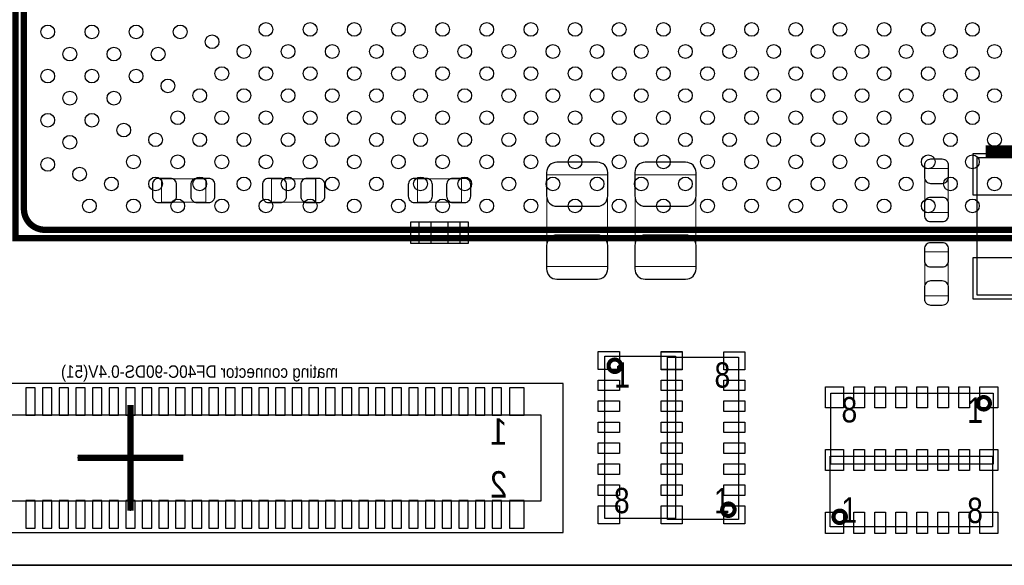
# Model space of a CAD drawing. Extents: x 0 to 68, y 0 to 55.
# Tile 2 of 14: x 14.6 to 38.2, y 0 to 13.1. Entities that reach past the tile are written whole.
import ezdxf

# ---------------------------------------------------------------- set-up
doc = ezdxf.new("R2010")
doc.units = 0
for name, color, linetype in [('BG_OUTLINE', 3, 'CONTINUOUS'), ('PG_ASSEMBLY_BOTTOM', 30, 'CONTINUOUS'), ('PG_ASSEMBLY_TOP', 45, 'CONTINUOUS'), ('PG_BODY_CENTER', 85, 'CONTINUOUS'), ('PIN_BOTTOM', 211, 'CONTINUOUS'), ('PIN_TOP', 5, 'CONTINUOUS')]:
    doc.layers.add(name, color=color, linetype=linetype)

msp = doc.modelspace()

# ---------------------------------------------------------------- linework, layer by layer
at = {"layer": 'BG_OUTLINE'}
for points in [[(0, 0), (68.000118, 0)], [(68.000118, 0), (0, 0)]]:
    msp.add_lwpolyline(points, dxfattribs=at)
at = {"layer": 'PG_ASSEMBLY_BOTTOM'}
for points, const_width in [([(37.789358, 9.947656), (38.988238, 9.947656)], 0.29972), ([(36.33089, 8.480298), (36.890706, 8.480298), (36.890706, 9.540494), (36.33089, 9.540494), (36.33089, 8.480298)], 0.024892), ([(17.9959, 9.290304), (17.9959, 8.730488), (19.056096, 8.730488), (19.056096, 9.290304), (17.9959, 9.290304)], 0.024892), ([(20.6375, 9.290304), (20.6375, 8.730488), (21.697696, 8.730488), (21.697696, 9.290304), (20.6375, 9.290304)], 0.024892), ([(25.202896, 8.730488), (25.202896, 9.290304), (24.1427, 9.290304), (24.1427, 8.730488), (25.202896, 8.730488)], 0.024892), ([(28.70962, 9.383268), (27.249628, 9.383268), (27.249628, 7.18312), (28.70962, 7.18312), (28.70962, 9.383268)], 0.024892), ([(30.831028, 9.383268), (29.371036, 9.383268), (29.371036, 7.18312), (30.831028, 7.18312), (30.831028, 9.383268)], 0.024892), ([(36.890706, 7.533894), (36.33089, 7.533894), (36.33089, 6.473698), (36.890706, 6.473698), (36.890706, 7.533894)], 0.024892)]:
    msp.add_lwpolyline(points, dxfattribs=dict(at, const_width=const_width))
msp.add_lwpolyline([(39.188898, 9.797796), (39.188898, 6.495796), (37.588698, 6.495796), (37.588698, 9.797796)], close=True, dxfattribs=at)
for points in [[(25.172924, 8.244332), (24.172672, 8.244332), (24.172672, 7.74446), (25.172924, 7.74446), (25.172924, 8.244332)], [(27.646122, 4.370832), (6.849872, 4.370832), (6.849872, 0.789432), (27.646122, 0.789432), (27.646122, 4.370832)], [(27.116024, 3.608832), (7.380224, 3.608832), (7.380224, 1.551432), (27.116024, 1.551432), (27.116024, 3.608832)]]:
    msp.add_lwpolyline(points, dxfattribs=at)
at = {"layer": 'PG_ASSEMBLY_TOP', "const_width": 0.1524}
msp.add_lwpolyline([(15.75943, 36.864544), (43.489626, 36.864544), (43.489626, 7.864348), (14.48943, 7.864348), (14.48943, 35.594544), (15.75943, 36.864544)], dxfattribs=at)
at = {"layer": 'PG_ASSEMBLY_TOP'}
for points, const_width in [([(15.189454, 8.0645), (42.789602, 8.0645, 0.414127), (43.289474, 8.564372), (43.289474, 36.16452, 0.414127), (42.789602, 36.664392), (15.959582, 36.664392), (14.689582, 35.394392), (14.689582, 8.564372, 0.414127), (15.189454, 8.0645)], 0.1524), ([(29.033216, 4.796282, 1.000261), (28.734258, 4.796028, 0.999739), (29.033216, 4.796282)], 0.09906), ([(37.895784, 3.894582, 1.00007), (37.59708, 3.894582, 0.99993), (37.895784, 3.894582)], 0.09906), ([(31.761938, 1.335786, 0.999739), (31.46298, 1.33604, 1.000261), (31.761938, 1.335786)], 0.09906), ([(34.435796, 1.165606, 0.999873), (34.136838, 1.16586, 1.000127), (34.435796, 1.165606)], 0.09906)]:
    msp.add_lwpolyline(points, format="xyb", dxfattribs=dict(at, const_width=const_width))
for points in [[(28.642818, 5.026914), (30.344618, 5.026914), (30.344618, 1.125474), (28.642818, 1.125474)], [(31.853378, 1.105154), (30.151578, 1.105154), (30.151578, 5.006594), (31.853378, 5.006594)], [(37.977064, 4.135374), (37.977064, 2.433574), (34.075624, 2.433574), (34.075624, 4.135374)], [(34.055558, 0.924814), (34.055558, 2.626614), (37.956998, 2.626614), (37.956998, 0.924814)]]:
    msp.add_lwpolyline(points, close=True, dxfattribs=at)
at = {"layer": 'PG_BODY_CENTER', "const_width": 0.1524}
for points in [[(17.248124, 1.310132), (17.248124, 3.850132)], [(18.518124, 2.580132), (15.978124, 2.580132)]]:
    msp.add_lwpolyline(points, dxfattribs=at)
at = {"layer": 'PG_BODY_CENTER'}
for points in [[(17.248124, 1.310132), (17.248124, 3.850132)], [(18.518124, 2.580132), (15.978124, 2.580132)]]:
    msp.add_lwpolyline(points, dxfattribs=at)
at = {"layer": 'PIN_BOTTOM'}
for points in [[(36.32073, 9.610344), (36.32073, 9.330436, 0.414846), (36.470844, 9.180322), (36.750752, 9.180322, 0.414846), (36.900866, 9.330436), (36.900866, 9.610344, 0.414846), (36.750752, 9.760458), (36.470844, 9.760458, 0.414846)], [(27.244548, 9.438132), (27.244548, 8.878316, 0.414709), (27.494738, 8.628126), (28.46451, 8.628126, 0.414709), (28.7147, 8.878316), (28.7147, 9.438132, 0.414709), (28.46451, 9.688322), (27.494738, 9.688322, 0.414709)], [(29.365956, 9.438132), (29.365956, 8.878316, 0.414709), (29.616146, 8.628126), (30.585918, 8.628126, 0.414709), (30.836108, 8.878316), (30.836108, 9.438132, 0.414709), (30.585918, 9.688322), (29.616146, 9.688322, 0.414709)], [(17.92605, 8.720328), (18.205958, 8.720328, 0.414846), (18.356072, 8.870442), (18.356072, 9.15035, 0.414846), (18.205958, 9.300464), (17.92605, 9.300464, 0.414846), (17.775936, 9.15035), (17.775936, 8.870442, 0.414846)], [(19.125946, 9.300464), (18.846038, 9.300464, 0.414846), (18.695924, 9.15035), (18.695924, 8.870442, 0.414846), (18.846038, 8.720328), (19.125946, 8.720328, 0.414846), (19.27606, 8.870442), (19.27606, 9.15035, 0.414846)], [(20.56765, 8.720328), (20.847558, 8.720328, 0.414846), (20.997672, 8.870442), (20.997672, 9.15035, 0.414846), (20.847558, 9.300464), (20.56765, 9.300464, 0.414846), (20.417536, 9.15035), (20.417536, 8.870442, 0.414846)], [(21.767546, 9.300464), (21.487638, 9.300464, 0.414846), (21.337524, 9.15035), (21.337524, 8.870442, 0.414846), (21.487638, 8.720328), (21.767546, 8.720328, 0.414846), (21.91766, 8.870442), (21.91766, 9.15035, 0.414846)], [(24.07285, 8.720328), (24.352758, 8.720328, 0.414846), (24.502872, 8.870442), (24.502872, 9.15035, 0.414846), (24.352758, 9.300464), (24.07285, 9.300464, 0.414846), (23.922736, 9.15035), (23.922736, 8.870442, 0.414846)], [(25.272746, 9.300464), (24.992838, 9.300464, 0.414846), (24.842724, 9.15035), (24.842724, 8.870442, 0.414846), (24.992838, 8.720328), (25.272746, 8.720328, 0.414846), (25.42286, 8.870442), (25.42286, 9.15035, 0.414846)], [(36.900866, 8.410448), (36.900866, 8.690356, 0.414846), (36.750752, 8.84047), (36.470844, 8.84047, 0.414846), (36.32073, 8.690356), (36.32073, 8.410448, 0.414846), (36.470844, 8.260334), (36.750752, 8.260334, 0.414846)], [(28.7147, 7.128256), (28.7147, 7.688072, 0.414709), (28.46451, 7.938262), (27.494738, 7.938262, 0.414709), (27.244548, 7.688072), (27.244548, 7.128256, 0.414709), (27.494738, 6.878066), (28.46451, 6.878066, 0.414709)], [(30.836108, 7.128256), (30.836108, 7.688072, 0.414709), (30.585918, 7.938262), (29.616146, 7.938262, 0.414709), (29.365956, 7.688072), (29.365956, 7.128256, 0.414709), (29.616146, 6.878066), (30.585918, 6.878066, 0.414709)], [(36.32073, 7.603744), (36.32073, 7.323836, 0.414846), (36.470844, 7.173722), (36.750752, 7.173722, 0.414846), (36.900866, 7.323836), (36.900866, 7.603744, 0.414846), (36.750752, 7.753858), (36.470844, 7.753858, 0.414846)], [(36.900866, 6.403848), (36.900866, 6.683756, 0.414846), (36.750752, 6.83387), (36.470844, 6.83387, 0.414846), (36.32073, 6.683756), (36.32073, 6.403848, 0.414846), (36.470844, 6.253734), (36.750752, 6.253734, 0.414846)]]:
    msp.add_lwpolyline(points, format="xyb", close=True, dxfattribs=at)
for points in [[(39.290498, 9.891776), (37.487098, 9.891776), (37.487098, 8.901176), (39.290498, 8.901176)], [(23.972647, 7.744333), (24.472773, 7.744333), (24.472773, 8.244459), (23.972647, 8.244459)], [(24.872823, 7.744333), (25.372949, 7.744333), (25.372949, 8.244459), (24.872823, 8.244459)], [(39.290498, 7.392416), (37.487098, 7.392416), (37.487098, 6.401816), (39.290498, 6.401816)], [(14.962124, 3.605022), (14.962124, 4.265422), (14.733524, 4.265422), (14.733524, 3.605022)], [(15.362174, 3.605022), (15.362174, 4.265422), (15.133574, 4.265422), (15.133574, 3.605022)], [(15.762224, 3.605022), (15.762224, 4.265422), (15.533624, 4.265422), (15.533624, 3.605022)], [(16.162274, 3.605022), (16.162274, 4.265422), (15.933674, 4.265422), (15.933674, 3.605022)], [(16.562324, 3.605022), (16.562324, 4.265422), (16.333724, 4.265422), (16.333724, 3.605022)], [(16.962374, 3.605022), (16.962374, 4.265422), (16.733774, 4.265422), (16.733774, 3.605022)], [(17.362424, 3.605022), (17.362424, 4.265422), (17.133824, 4.265422), (17.133824, 3.605022)], [(17.762474, 3.605022), (17.762474, 4.265422), (17.533874, 4.265422), (17.533874, 3.605022)], [(18.162524, 3.605022), (18.162524, 4.265422), (17.933924, 4.265422), (17.933924, 3.605022)], [(18.562574, 3.605022), (18.562574, 4.265422), (18.333974, 4.265422), (18.333974, 3.605022)], [(18.962624, 3.605022), (18.962624, 4.265422), (18.734024, 4.265422), (18.734024, 3.605022)], [(19.362674, 3.605022), (19.362674, 4.265422), (19.134074, 4.265422), (19.134074, 3.605022)], [(19.762724, 3.605022), (19.762724, 4.265422), (19.534124, 4.265422), (19.534124, 3.605022)], [(20.162774, 3.605022), (20.162774, 4.265422), (19.934174, 4.265422), (19.934174, 3.605022)], [(20.562824, 3.605022), (20.562824, 4.265422), (20.334224, 4.265422), (20.334224, 3.605022)], [(20.962874, 3.605022), (20.962874, 4.265422), (20.734274, 4.265422), (20.734274, 3.605022)], [(21.362924, 3.605022), (21.362924, 4.265422), (21.134324, 4.265422), (21.134324, 3.605022)], [(21.762974, 3.605022), (21.762974, 4.265422), (21.534374, 4.265422), (21.534374, 3.605022)], [(22.163024, 3.605022), (22.163024, 4.265422), (21.934424, 4.265422), (21.934424, 3.605022)], [(22.563074, 3.605022), (22.563074, 4.265422), (22.334474, 4.265422), (22.334474, 3.605022)], [(22.963124, 3.605022), (22.963124, 4.265422), (22.734524, 4.265422), (22.734524, 3.605022)], [(23.363174, 3.605022), (23.363174, 4.265422), (23.134574, 4.265422), (23.134574, 3.605022)], [(23.763224, 3.605022), (23.763224, 4.265422), (23.534624, 4.265422), (23.534624, 3.605022)], [(24.163274, 3.605022), (24.163274, 4.265422), (23.934674, 4.265422), (23.934674, 3.605022)], [(24.563324, 3.605022), (24.563324, 4.265422), (24.334724, 4.265422), (24.334724, 3.605022)], [(24.963374, 3.605022), (24.963374, 4.265422), (24.734774, 4.265422), (24.734774, 3.605022)], [(25.363424, 3.605022), (25.363424, 4.265422), (25.134824, 4.265422), (25.134824, 3.605022)], [(25.763474, 3.605022), (25.763474, 4.265422), (25.534874, 4.265422), (25.534874, 3.605022)], [(26.163524, 3.605022), (26.163524, 4.265422), (25.934924, 4.265422), (25.934924, 3.605022)], [(26.709624, 3.605022), (26.709624, 4.265422), (26.354024, 4.265422), (26.354024, 3.605022)], [(14.962124, 0.894842), (14.962124, 1.555242), (14.733524, 1.555242), (14.733524, 0.894842)], [(15.362174, 0.894842), (15.362174, 1.555242), (15.133574, 1.555242), (15.133574, 0.894842)], [(15.762224, 0.894842), (15.762224, 1.555242), (15.533624, 1.555242), (15.533624, 0.894842)], [(16.162274, 0.894842), (16.162274, 1.555242), (15.933674, 1.555242), (15.933674, 0.894842)], [(16.562324, 0.894842), (16.562324, 1.555242), (16.333724, 1.555242), (16.333724, 0.894842)], [(16.962374, 0.894842), (16.962374, 1.555242), (16.733774, 1.555242), (16.733774, 0.894842)], [(17.362424, 0.894842), (17.362424, 1.555242), (17.133824, 1.555242), (17.133824, 0.894842)], [(17.762474, 0.894842), (17.762474, 1.555242), (17.533874, 1.555242), (17.533874, 0.894842)], [(18.162524, 0.894842), (18.162524, 1.555242), (17.933924, 1.555242), (17.933924, 0.894842)], [(18.562574, 0.894842), (18.562574, 1.555242), (18.333974, 1.555242), (18.333974, 0.894842)], [(18.962624, 0.894842), (18.962624, 1.555242), (18.734024, 1.555242), (18.734024, 0.894842)], [(19.362674, 0.894842), (19.362674, 1.555242), (19.134074, 1.555242), (19.134074, 0.894842)], [(19.762724, 0.894842), (19.762724, 1.555242), (19.534124, 1.555242), (19.534124, 0.894842)], [(20.162774, 0.894842), (20.162774, 1.555242), (19.934174, 1.555242), (19.934174, 0.894842)], [(20.562824, 0.894842), (20.562824, 1.555242), (20.334224, 1.555242), (20.334224, 0.894842)], [(20.962874, 0.894842), (20.962874, 1.555242), (20.734274, 1.555242), (20.734274, 0.894842)], [(21.362924, 0.894842), (21.362924, 1.555242), (21.134324, 1.555242), (21.134324, 0.894842)], [(21.762974, 0.894842), (21.762974, 1.555242), (21.534374, 1.555242), (21.534374, 0.894842)], [(22.163024, 0.894842), (22.163024, 1.555242), (21.934424, 1.555242), (21.934424, 0.894842)], [(22.563074, 0.894842), (22.563074, 1.555242), (22.334474, 1.555242), (22.334474, 0.894842)], [(22.963124, 0.894842), (22.963124, 1.555242), (22.734524, 1.555242), (22.734524, 0.894842)], [(23.363174, 0.894842), (23.363174, 1.555242), (23.134574, 1.555242), (23.134574, 0.894842)], [(23.763224, 0.894842), (23.763224, 1.555242), (23.534624, 1.555242), (23.534624, 0.894842)], [(24.163274, 0.894842), (24.163274, 1.555242), (23.934674, 1.555242), (23.934674, 0.894842)], [(24.563324, 0.894842), (24.563324, 1.555242), (24.334724, 1.555242), (24.334724, 0.894842)], [(24.963374, 0.894842), (24.963374, 1.555242), (24.734774, 1.555242), (24.734774, 0.894842)], [(25.363424, 0.894842), (25.363424, 1.555242), (25.134824, 1.555242), (25.134824, 0.894842)], [(25.763474, 0.894842), (25.763474, 1.555242), (25.534874, 1.555242), (25.534874, 0.894842)], [(26.163524, 0.894842), (26.163524, 1.555242), (25.934924, 1.555242), (25.934924, 0.894842)], [(26.709624, 0.894842), (26.709624, 1.555242), (26.354024, 1.555242), (26.354024, 0.894842)]]:
    msp.add_lwpolyline(points, close=True, dxfattribs=at)
at = {"layer": 'PIN_TOP'}
for points in [[(28.993338, 4.704334), (28.485338, 4.704334), (28.485338, 5.136134), (28.993338, 5.136134)], [(29.994098, 5.136134), (30.502098, 5.136134), (30.502098, 4.704334), (29.994098, 4.704334)], [(30.502098, 4.701794), (29.994098, 4.701794), (29.994098, 5.133594), (30.502098, 5.133594)], [(31.502858, 5.133594), (32.010858, 5.133594), (32.010858, 4.701794), (31.502858, 4.701794)], [(28.485338, 4.452874), (28.993338, 4.452874), (28.993338, 4.198874), (28.485338, 4.198874)], [(30.502098, 4.198874), (29.994098, 4.198874), (29.994098, 4.452874), (30.502098, 4.452874)], [(29.994098, 4.452874), (30.502098, 4.452874), (30.502098, 4.198874), (29.994098, 4.198874)], [(32.010858, 4.198874), (31.502858, 4.198874), (31.502858, 4.452874), (32.010858, 4.452874)], [(33.948878, 3.784854), (33.948878, 4.292854), (34.380678, 4.292854), (34.380678, 3.784854)], [(34.883598, 4.292854), (34.883598, 3.784854), (34.629598, 3.784854), (34.629598, 4.292854)], [(35.386518, 4.292854), (35.386518, 3.784854), (35.132518, 3.784854), (35.132518, 4.292854)], [(35.891978, 4.292854), (35.891978, 3.784854), (35.637978, 3.784854), (35.637978, 4.292854)], [(36.394898, 4.292854), (36.394898, 3.784854), (36.140898, 3.784854), (36.140898, 4.292854)], [(36.900358, 4.292854), (36.900358, 3.784854), (36.646358, 3.784854), (36.646358, 4.292854)], [(37.403278, 4.292854), (37.403278, 3.784854), (37.149278, 3.784854), (37.149278, 4.292854)], [(37.654738, 3.784854), (37.654738, 4.292854), (38.086538, 4.292854), (38.086538, 3.784854)], [(28.485338, 3.949954), (28.993338, 3.949954), (28.993338, 3.695954), (28.485338, 3.695954)], [(30.502098, 3.695954), (29.994098, 3.695954), (29.994098, 3.949954), (30.502098, 3.949954)], [(29.994098, 3.949954), (30.502098, 3.949954), (30.502098, 3.695954), (29.994098, 3.695954)], [(32.010858, 3.695954), (31.502858, 3.695954), (31.502858, 3.949954), (32.010858, 3.949954)], [(28.485338, 3.444494), (28.993338, 3.444494), (28.993338, 3.190494), (28.485338, 3.190494)], [(30.502098, 3.190494), (29.994098, 3.190494), (29.994098, 3.444494), (30.502098, 3.444494)], [(29.994098, 3.444494), (30.502098, 3.444494), (30.502098, 3.190494), (29.994098, 3.190494)], [(32.010858, 3.190494), (31.502858, 3.190494), (31.502858, 3.444494), (32.010858, 3.444494)], [(28.485338, 2.941574), (28.993338, 2.941574), (28.993338, 2.687574), (28.485338, 2.687574)], [(30.502098, 2.687574), (29.994098, 2.687574), (29.994098, 2.941574), (30.502098, 2.941574)], [(29.994098, 2.941574), (30.502098, 2.941574), (30.502098, 2.687574), (29.994098, 2.687574)], [(32.010858, 2.687574), (31.502858, 2.687574), (31.502858, 2.941574), (32.010858, 2.941574)], [(33.946338, 2.276094), (33.946338, 2.784094), (34.378138, 2.784094), (34.378138, 2.276094)], [(34.380678, 2.784094), (34.380678, 2.276094), (33.948878, 2.276094), (33.948878, 2.784094)], [(34.883598, 2.784094), (34.883598, 2.276094), (34.629598, 2.276094), (34.629598, 2.784094)], [(34.629598, 2.276094), (34.629598, 2.784094), (34.883598, 2.784094), (34.883598, 2.276094)], [(35.386518, 2.784094), (35.386518, 2.276094), (35.132518, 2.276094), (35.132518, 2.784094)], [(35.132518, 2.276094), (35.132518, 2.784094), (35.386518, 2.784094), (35.386518, 2.276094)], [(35.891978, 2.784094), (35.891978, 2.276094), (35.637978, 2.276094), (35.637978, 2.784094)], [(35.637978, 2.276094), (35.637978, 2.784094), (35.891978, 2.784094), (35.891978, 2.276094)], [(36.394898, 2.784094), (36.394898, 2.276094), (36.140898, 2.276094), (36.140898, 2.784094)], [(36.140898, 2.276094), (36.140898, 2.784094), (36.394898, 2.784094), (36.394898, 2.276094)], [(36.900358, 2.784094), (36.900358, 2.276094), (36.646358, 2.276094), (36.646358, 2.784094)], [(36.646358, 2.276094), (36.646358, 2.784094), (36.900358, 2.784094), (36.900358, 2.276094)], [(37.403278, 2.784094), (37.403278, 2.276094), (37.149278, 2.276094), (37.149278, 2.784094)], [(37.149278, 2.276094), (37.149278, 2.784094), (37.403278, 2.784094), (37.403278, 2.276094)], [(37.652198, 2.276094), (37.652198, 2.784094), (38.083998, 2.784094), (38.083998, 2.276094)], [(38.086538, 2.784094), (38.086538, 2.276094), (37.654738, 2.276094), (37.654738, 2.784094)], [(28.485338, 2.436114), (28.993338, 2.436114), (28.993338, 2.182114), (28.485338, 2.182114)], [(30.502098, 2.182114), (29.994098, 2.182114), (29.994098, 2.436114), (30.502098, 2.436114)], [(29.994098, 2.436114), (30.502098, 2.436114), (30.502098, 2.182114), (29.994098, 2.182114)], [(32.010858, 2.182114), (31.502858, 2.182114), (31.502858, 2.436114), (32.010858, 2.436114)], [(28.485338, 1.933194), (28.993338, 1.933194), (28.993338, 1.679194), (28.485338, 1.679194)], [(30.502098, 1.679194), (29.994098, 1.679194), (29.994098, 1.933194), (30.502098, 1.933194)], [(29.994098, 1.933194), (30.502098, 1.933194), (30.502098, 1.679194), (29.994098, 1.679194)], [(32.010858, 1.679194), (31.502858, 1.679194), (31.502858, 1.933194), (32.010858, 1.933194)], [(28.993338, 0.998474), (28.485338, 0.998474), (28.485338, 1.430274), (28.993338, 1.430274)], [(29.994098, 1.430274), (30.502098, 1.430274), (30.502098, 0.998474), (29.994098, 0.998474)], [(30.502098, 0.995934), (29.994098, 0.995934), (29.994098, 1.427734), (30.502098, 1.427734)], [(31.502858, 1.427734), (32.010858, 1.427734), (32.010858, 0.995934), (31.502858, 0.995934)], [(34.378138, 1.275334), (34.378138, 0.767334), (33.946338, 0.767334), (33.946338, 1.275334)], [(34.629598, 0.767334), (34.629598, 1.275334), (34.883598, 1.275334), (34.883598, 0.767334)], [(35.132518, 0.767334), (35.132518, 1.275334), (35.386518, 1.275334), (35.386518, 0.767334)], [(35.637978, 0.767334), (35.637978, 1.275334), (35.891978, 1.275334), (35.891978, 0.767334)], [(36.140898, 0.767334), (36.140898, 1.275334), (36.394898, 1.275334), (36.394898, 0.767334)], [(36.646358, 0.767334), (36.646358, 1.275334), (36.900358, 1.275334), (36.900358, 0.767334)], [(37.149278, 0.767334), (37.149278, 1.275334), (37.403278, 1.275334), (37.403278, 0.767334)], [(38.083998, 1.275334), (38.083998, 0.767334), (37.652198, 0.767334), (37.652198, 1.275334)]]:
    msp.add_lwpolyline(points, close=True, dxfattribs=at)
for centre in [(20.50415, 12.87907), (21.564854, 12.87907), (22.625558, 12.87907), (23.686262, 12.87907), (24.746966, 12.87907), (25.807416, 12.87907), (26.86812, 12.87907), (27.928824, 12.87907), (28.989528, 12.87907), (30.050232, 12.87907), (31.110936, 12.87907), (32.17164, 12.87907), (33.23209, 12.87907), (34.292794, 12.87907), (35.353498, 12.87907), (36.414202, 12.87907), (37.474906, 12.87907), (15.26159, 12.818618), (16.322294, 12.818618), (17.382998, 12.818618), (18.443702, 12.818618), (19.20875, 12.583668), (15.791942, 12.288266), (16.852646, 12.288266), (17.91335, 12.288266), (19.974052, 12.348972), (21.034502, 12.348972), (22.095206, 12.348972), (23.15591, 12.348972), (24.216614, 12.348972), (25.277318, 12.348972), (26.338022, 12.348972), (27.398472, 12.348972), (28.459176, 12.348972), (29.51988, 12.348972), (30.580584, 12.348972), (31.641034, 12.348972), (32.701738, 12.348972), (33.762442, 12.348972), (34.823146, 12.348972), (35.88385, 12.348972), (36.944554, 12.348972), (38.005004, 12.348972), (15.26159, 11.757914), (16.322294, 11.757914), (17.382998, 11.757914), (19.4437, 11.81862), (20.50415, 11.81862), (21.564854, 11.81862), (22.625558, 11.81862), (23.686262, 11.81862), (24.746966, 11.81862), (25.807416, 11.81862), (26.86812, 11.81862), (27.928824, 11.81862), (28.989528, 11.81862), (30.050232, 11.81862), (31.110936, 11.81862), (32.17164, 11.81862), (33.23209, 11.81862), (34.292794, 11.81862), (35.353498, 11.81862), (36.414202, 11.81862), (37.474906, 11.81862), (18.148046, 11.522964), (15.791942, 11.227562), (16.852646, 11.227562), (18.913348, 11.288268), (19.974052, 11.288268), (21.034502, 11.288268), (22.095206, 11.288268), (23.15591, 11.288268), (24.216614, 11.288268), (25.277318, 11.288268), (26.338022, 11.288268), (27.398472, 11.288268), (28.459176, 11.288268), (29.51988, 11.288268), (30.580584, 11.288268), (31.641034, 11.288268), (32.701738, 11.288268), (33.762442, 11.288268), (34.823146, 11.288268), (35.88385, 11.288268), (36.944554, 11.288268), (38.005004, 11.288268), (18.382996, 10.757916), (19.4437, 10.757916), (20.50415, 10.757916), (21.564854, 10.757916), (22.625558, 10.757916), (23.686262, 10.757916), (24.746966, 10.757916), (25.807416, 10.757916), (26.86812, 10.757916), (27.928824, 10.757916), (28.989528, 10.757916), (30.050232, 10.757916), (31.110936, 10.757916), (32.17164, 10.757916), (33.23209, 10.757916), (34.292794, 10.757916), (35.353498, 10.757916), (36.414202, 10.757916), (37.474906, 10.757916), (15.26159, 10.69721), (16.322294, 10.69721), (17.087342, 10.46226), (15.791942, 10.166858), (17.852644, 10.227564), (18.913348, 10.227564), (19.974052, 10.227564), (21.034502, 10.227564), (22.095206, 10.227564), (23.15591, 10.227564), (24.216614, 10.227564), (25.277318, 10.227564), (26.338022, 10.227564), (27.398472, 10.227564), (28.459176, 10.227564), (29.51988, 10.227564), (30.580584, 10.227564), (31.641034, 10.227564), (32.701738, 10.227564), (33.762442, 10.227564), (34.823146, 10.227564), (35.88385, 10.227564), (36.944554, 10.227564), (38.005004, 10.227564), (15.26159, 9.636506), (17.322292, 9.697212), (18.382996, 9.697212), (19.4437, 9.697212), (20.50415, 9.697212), (21.564854, 9.697212), (22.625558, 9.697212), (23.686262, 9.697212), (24.746966, 9.697212), (25.807416, 9.697212), (26.86812, 9.697212), (27.928824, 9.697212), (28.989528, 9.697212), (30.050232, 9.697212), (31.110936, 9.697212), (32.17164, 9.697212), (33.23209, 9.697212), (34.292794, 9.697212), (35.353498, 9.697212), (36.414202, 9.697212), (37.474906, 9.697212), (16.026892, 9.40181), (16.79194, 9.16686), (17.852644, 9.16686), (18.913348, 9.16686), (19.974052, 9.16686), (21.034502, 9.16686), (22.095206, 9.16686), (23.15591, 9.16686), (24.216614, 9.16686), (25.277318, 9.16686), (26.338022, 9.16686), (27.398472, 9.16686), (28.459176, 9.16686), (29.51988, 9.16686), (30.580584, 9.16686), (31.641034, 9.16686), (32.701738, 9.16686), (33.762442, 9.16686), (34.823146, 9.16686), (35.88385, 9.16686), (36.944554, 9.16686), (38.005004, 9.16686), (16.261588, 8.636508), (17.322292, 8.636508), (18.382996, 8.636508), (19.4437, 8.636508), (20.50415, 8.636508), (21.564854, 8.636508), (22.625558, 8.636508), (23.686262, 8.636508), (24.746966, 8.636508), (25.807416, 8.636508), (26.86812, 8.636508), (27.928824, 8.636508), (28.989528, 8.636508), (30.050232, 8.636508), (31.110936, 8.636508), (32.17164, 8.636508), (33.23209, 8.636508), (34.292794, 8.636508), (35.353498, 8.636508), (36.414202, 8.636508), (37.474906, 8.636508)]:
    msp.add_circle(centre, 0.1651, dxfattribs=at)

# ---------------------------------------------------------------- texts
at = {"layer": 'PG_ASSEMBLY_BOTTOM', "text_generation_flag": 2}
for s, height, width, p in [('mating connector DF40C-90DS-0.4V(51)', 0.299974, 0.916173, (22.239224, 4.506214)), ('1', 0.635, 0.88, (26.303224, 2.897632)), ('2', 0.635, 0.88, (26.303224, 1.627632))]:
    msp.add_text(s, height=height, dxfattribs=dict(at, width=width)).set_placement(p)
at = {"layer": 'PG_ASSEMBLY_TOP', "width": 0.833333}
for s, p in [('1', (28.871418, 4.272534)), ('8', (31.279338, 4.269994)), ('8', (34.329878, 3.434588)), ('1', (37.349938, 3.424174)), ('8', (28.861258, 1.252474)), ('1', (31.269178, 1.249934)), ('1', (34.327338, 1.026414)), ('8', (37.347398, 1.016254))]:
    msp.add_text(s, height=0.6096, dxfattribs=at).set_placement(p)

doc.saveas('drawing.dxf')
